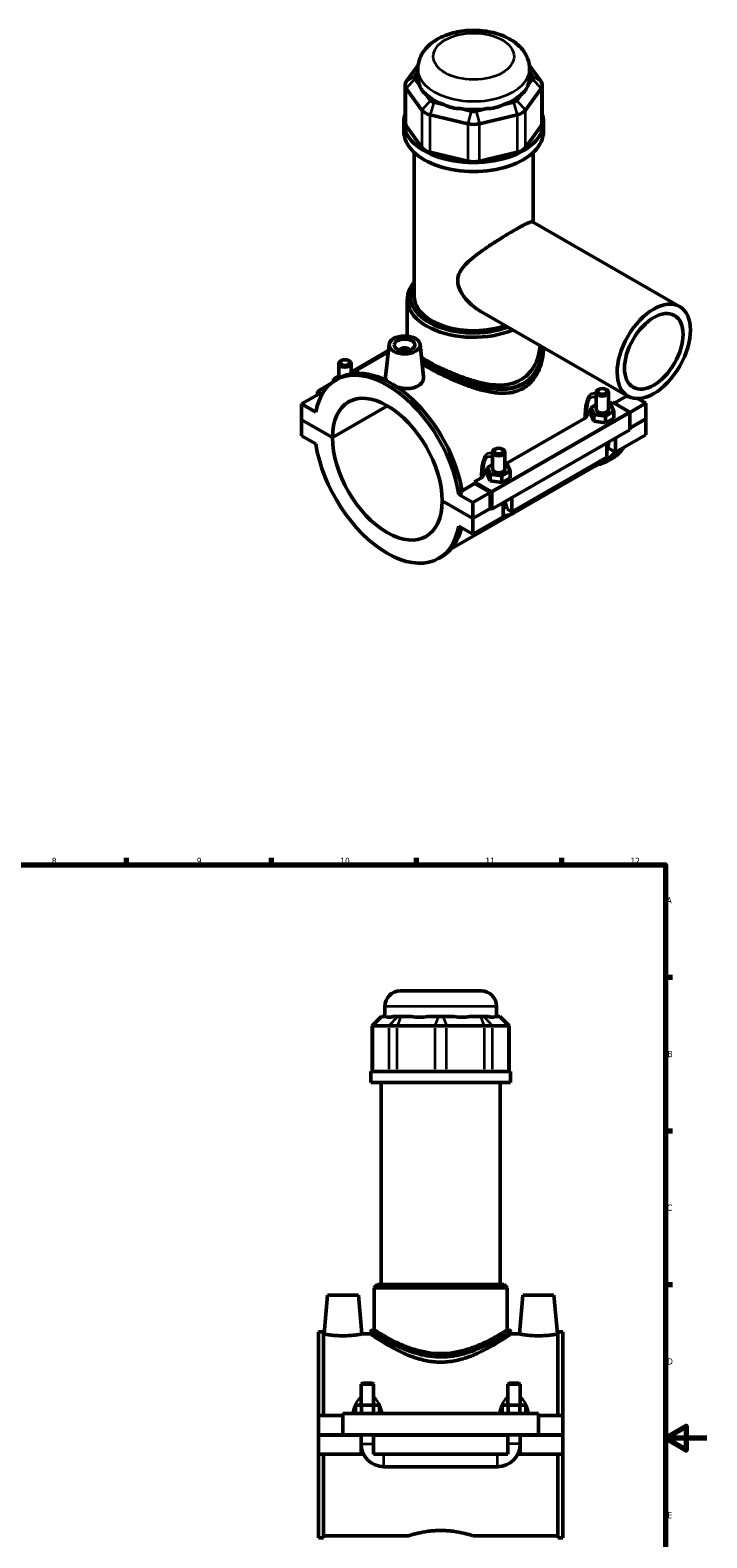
# Model space of a CAD drawing. Header units: millimetres. Extents: x 0 to 898, y -421 to 977.
# Tile 6 of 6: x 514 to 841, y 249 to 977. Entities that reach past the tile are written whole.
import ezdxf

# ---------------------------------------------------------------- set-up
doc = ezdxf.new("R2010")
doc.units = ezdxf.units.MM
for name, color, linetype, lineweight in [('Border (ANSI)', 7, 'Continuous', 70), ('Visible (ANSI)', 7, 'Continuous', 50), ('Visible Narrow (ANSI)', 7, 'Continuous', 35)]:
    doc.layers.add(name, color=color, linetype=linetype, lineweight=lineweight)
doc.styles.add('Note Text (ANSI)', font='tahoma.ttf')

# ---------------------------------------------------------------- blocks, each defined once
blk = doc.blocks.new('Borders Default Border')
at = {"layer": 'Border (ANSI)'}
for p, q in [((70.08, 574), (70.08, 577.45)), ((140.17, 574), (140.17, 577.45)), ((210.25, 574), (210.25, 577.45)), ((280.33, 574), (280.33, 577.45)), ((350.42, 574), (350.42, 577.45)), ((490.58, 574), (490.58, 577.45)), ((560.67, 574), (560.67, 577.45)), ((630.75, 574), (630.75, 577.45)), ((700.83, 574), (700.83, 577.45)), ((770.92, 574), (770.92, 577.45)), ((20, 519.75), (16.55, 519.75)), ((821, 519.75), (824.45, 519.75)), ((20, 445.5), (16.55, 445.5)), ((821, 445.5), (824.45, 445.5)), ((20, 371.25), (16.55, 371.25)), ((821, 371.25), (824.45, 371.25)), ((20, 222.75), (16.55, 222.75)), ((821, 222.75), (824.45, 222.75)), ((20, 148.5), (16.55, 148.5)), ((821, 148.5), (824.45, 148.5)), ((20, 74.25), (16.55, 74.25)), ((821, 74.25), (824.45, 74.25)), ((70.08, 20), (70.08, 16.55)), ((140.17, 20), (140.17, 16.55)), ((210.25, 20), (210.25, 16.55)), ((280.33, 20), (280.33, 16.55)), ((350.42, 20), (350.42, 16.55)), ((490.58, 20), (490.58, 16.55)), ((560.67, 20), (560.67, 16.55)), ((630.75, 20), (630.75, 16.55)), ((700.83, 20), (700.83, 16.55)), ((770.92, 20), (770.92, 16.55))]:
    blk.add_line(p, q, dxfattribs=at)
at = {"layer": 'Border (ANSI)', "flags": 128}
for points in [[(420.5, 594), (420.5, 574), (414.73, 584), (426.27, 584), (420.5, 574)], [(20, 20), (20, 574), (821, 574), (821, 20), (20, 20)], [(0, 297), (20, 297), (10, 302.77), (10, 291.23), (20, 297)], [(841, 297), (821, 297), (831, 302.77), (831, 291.23), (821, 297)], [(420.5, 0), (420.5, 20), (414.73, 10), (426.27, 10), (420.5, 20)]]:
    blk.add_lwpolyline(points, dxfattribs=at)
at = {"layer": 'Border (ANSI)', "color": 230, "true_color": 0xff0080, "attachment_point": 7, "style": 'Note Text (ANSI)'}
for s, insert, char_height in [('1', (34.35, 574.4), 3.05), ('2', (104.2, 574.4), 3.05), ('3', (174.26, 574.34), 3.05), ('4', (244.23, 574.4), 3.05), ('5', (314.48, 574.34), 3.05), ('6', (384.49, 574.34), 3.05), ('7', (454.6, 574.4), 3.05), ('8', (524.63, 574.33), 3.05), ('9', (594.7, 574.34), 3.05), ('10', (663.96, 574.34), 3.048), ('11', (734.04, 574.4), 3.048), ('12', (804.13, 574.4), 3.048), ('A', (16.78, 555.35), 3.05), ('A', (821.63, 555.35), 3.05), ('B', (17.15, 481.1), 3.05), ('B', (821.99, 481.1), 3.05), ('C', (16.95, 406.8), 3.05), ('C', (821.8, 406.8), 3.05), ('D', (16.96, 332.6), 3.05), ('D', (821.81, 332.6), 3.05), ('E', (17.21, 258.35), 3.05), ('E', (822.05, 258.35), 3.05), ('F', (17.29, 184.1), 3.05), ('F', (822.14, 184.1), 3.05), ('G', (16.81, 109.79), 3.05), ('G', (821.66, 109.79), 3.05), ('H', (16.97, 35.6), 3.05), ('H', (821.81, 35.6), 3.05), ('1', (34.35, 16.55), 3.05), ('2', (104.2, 16.55), 3.05), ('3', (174.26, 16.49), 3.05), ('4', (244.23, 16.55), 3.05), ('5', (314.48, 16.49), 3.05), ('6', (384.49, 16.49), 3.05), ('7', (454.6, 16.55), 3.05), ('8', (524.63, 16.48), 3.05), ('9', (594.7, 16.49), 3.05), ('10', (663.96, 16.49), 3.048), ('11', (734.04, 16.55), 3.048), ('12', (804.13, 16.55), 3.048)]:
    blk.add_mtext(s, dxfattribs=dict(at, insert=insert, char_height=char_height))

msp = doc.modelspace()

# ---------------------------------------------------------------- linework, layer by layer
at = {"layer": 'Visible (ANSI)'}
for p, q in [((701.525, 960.304), (695.836, 952.395)), ((699.994, 955.083), (701.397, 957.034)), ((701.397, 954.421), (701.397, 958.419)), ((760.958, 952.395), (755.27, 960.304)), ((755.397, 954.421), (755.397, 958.419)), ((755.397, 957.034), (756.801, 955.083)), ((695.265, 950.742), (695.265, 932.716)), ((695.836, 949.09), (703.344, 938.652)), ((702.163, 950.743), (699.994, 953.76)), ((753.451, 938.652), (760.958, 949.09)), ((756.801, 953.76), (754.631, 950.743)), ((761.529, 950.742), (761.529, 932.716)), ((707.501, 943.323), (705.331, 946.34)), ((714.363, 941.138), (709.125, 942.388)), ((747.67, 942.388), (742.431, 941.138)), ((751.463, 946.34), (749.293, 943.323)), ((694.647, 928.374), (694.647, 932.716)), ((707.402, 936.315), (725.527, 931.992)), ((727.249, 938.065), (722.01, 939.314)), ((734.784, 939.314), (729.545, 938.065)), ((731.267, 931.992), (749.392, 936.315)), ((762.147, 928.374), (762.147, 932.716)), ((703.344, 920.625), (695.836, 931.063)), ((760.958, 931.063), (753.451, 920.625)), ((699.71, 848.541), (699.71, 918.136)), ((725.527, 913.965), (707.402, 918.288)), ((749.392, 918.288), (731.267, 913.965)), ((757.085, 884.497), (757.085, 918.136)), ((756.868, 884.622), (827.847, 843.748)), ((696.335, 829.404), (696.335, 847.315)), ((731.916, 841.292), (802.896, 800.418)), ((687.536, 825.418), (685.856, 809.75)), ((702.508, 825.418), (704.178, 809.838)), ((663.243, 809.047), (663.243, 816.139)), ((664.539, 817.603), (664.113, 817.356)), ((667.946, 817.603), (668.372, 817.356)), ((687.135, 821.681), (668.928, 811.196)), ((687.213, 822.409), (669.243, 812.06)), ((669.243, 811.377), (669.243, 816.139)), ((693.022, 822.513), (693.022, 822.699)), ((697.022, 822.513), (697.022, 822.699)), ((660.666, 808.763), (663.243, 810.247)), ((661.116, 807.796), (660.666, 808.763)), ((660.666, 807.494), (660.666, 808.763)), ((661.864, 808.253), (663.532, 809.214)), ((653.656, 801.453), (645.312, 796.648)), ((658.968, 806.144), (652.949, 802.678)), ((652.949, 802.678), (655.191, 801.386)), ((652.949, 801.046), (652.949, 802.678)), ((654.849, 800.766), (653.656, 801.453)), ((787.552, 793.976), (787.552, 802.213)), ((788.848, 803.677), (788.422, 803.43)), ((792.255, 803.677), (792.681, 803.43)), ((793.552, 793.976), (793.552, 802.213)), ((652.148, 792.712), (645.312, 796.648)), ((645.312, 796.648), (645.312, 789.024)), ((660.161, 780.473), (686.745, 795.782)), ((686.816, 795.741), (660.161, 780.391)), ((787.552, 796.321), (784.975, 794.837)), ((784.975, 794.837), (786.469, 791.625)), ((784.975, 791.566), (784.975, 794.837)), ((794.634, 796.327), (793.552, 796.494)), ((793.685, 796.474), (795.454, 797.493)), ((796.129, 793.116), (794.634, 796.327)), ((795.454, 797.493), (803.492, 792.864)), ((796.311, 797), (802.276, 800.435)), ((802.978, 800.03), (802.276, 800.435)), ((803.285, 800.207), (802.978, 800.03)), ((811.482, 797.055), (803.743, 792.598)), ((807.669, 799.251), (811.482, 797.055)), ((811.482, 797.055), (811.482, 789.431)), ((645.312, 789.024), (660.161, 780.473)), ((645.312, 788.942), (645.383, 788.983)), ((645.312, 788.942), (645.312, 781.319)), ((660.161, 780.391), (645.312, 788.942)), ((743.622, 767.644), (781.925, 789.701)), ((784.975, 791.566), (786.469, 788.355)), ((786.469, 791.625), (792.046, 790.765)), ((786.469, 788.355), (786.469, 791.625)), ((786.469, 788.355), (792.046, 787.495)), ((792.046, 790.765), (796.129, 793.116)), ((792.046, 787.495), (792.046, 790.765)), ((792.046, 787.495), (796.129, 789.845)), ((796.129, 789.845), (796.129, 793.116)), ((803.846, 792.252), (803.846, 784.219)), ((803.846, 785.034), (811.482, 789.431)), ((811.482, 789.35), (803.846, 784.952)), ((811.411, 789.391), (811.482, 789.35)), ((811.482, 789.35), (811.482, 781.726)), ((645.312, 781.319), (652.148, 777.383)), ((803.846, 784.219), (737.095, 745.78)), ((811.482, 781.726), (796.916, 773.338)), ((796.916, 780.229), (796.916, 773.338)), ((737.489, 773.383), (737.489, 765.147)), ((738.785, 774.848), (738.359, 774.6)), ((742.192, 774.848), (742.618, 774.6)), ((743.489, 773.383), (743.489, 765.147)), ((792.673, 770.895), (792.673, 777.786)), ((796.916, 773.338), (793.13, 775.518)), ((737.489, 767.491), (734.912, 766.007)), ((734.912, 766.007), (736.406, 762.796)), ((734.912, 762.737), (734.912, 766.007)), ((744.571, 767.498), (743.489, 767.665)), ((746.066, 764.286), (744.571, 767.498)), ((792.673, 770.895), (746.853, 744.508)), ((747.643, 743.935), (786.392, 766.249)), ((792.776, 770.005), (787.422, 766.922)), ((793.262, 769.16), (794.931, 770.121)), ((722.76, 754.645), (728.85, 758.152)), ((728.704, 759.053), (731.862, 760.872)), ((736.741, 754.425), (728.704, 759.053)), ((736.388, 753.811), (728.85, 758.152)), ((734.912, 762.737), (736.406, 759.526)), ((736.406, 759.526), (736.406, 762.796)), ((736.406, 762.796), (741.983, 761.935)), ((736.406, 759.526), (741.983, 758.665)), ((741.983, 761.935), (746.066, 764.286)), ((741.983, 758.665), (741.983, 761.935)), ((741.983, 758.665), (746.066, 761.016)), ((746.066, 761.016), (746.066, 764.286)), ((722.877, 753.903), (721.208, 752.942)), ((728.044, 749.006), (721.208, 752.942)), ((736.388, 753.811), (728.044, 749.006)), ((736.388, 746.187), (736.388, 753.811)), ((737.095, 745.78), (737.095, 753.812)), ((746.853, 751.399), (746.853, 744.508)), ((713.194, 749.933), (728.044, 741.382)), ((713.194, 749.852), (713.265, 749.893)), ((728.044, 741.301), (713.194, 749.852)), ((746.593, 743.41), (717.583, 726.704)), ((728.044, 741.382), (728.044, 749.006)), ((728.044, 741.382), (736.388, 746.187)), ((736.459, 746.146), (728.044, 741.301)), ((736.388, 746.187), (737.095, 745.78)), ((742.61, 742.065), (742.61, 748.956)), ((746.853, 744.508), (744.627, 745.79)), ((721.208, 737.613), (728.044, 733.677)), ((742.61, 742.065), (728.044, 733.677)), ((728.044, 733.677), (728.044, 741.301)), ((711.492, 722.072), (713.161, 723.033)), ((692.964, 513.12), (731.964, 513.12)), ((685.464, 500.73), (685.464, 505.62)), ((739.464, 500.73), (739.464, 505.62)), ((683.832, 500.73), (679.332, 496.23)), ((679.903, 496.23), (679.332, 496.23)), ((679.332, 496.23), (679.332, 474.18)), ((679.903, 496.23), (687.41, 496.23)), ((683.832, 500.73), (684.06, 500.73)), ((686.23, 500.73), (684.06, 500.73)), ((691.469, 496.23), (687.41, 496.23)), ((691.568, 500.73), (689.398, 500.73)), ((691.469, 496.23), (709.594, 496.23)), ((691.568, 500.73), (693.191, 500.73)), ((698.43, 500.73), (693.191, 500.73)), ((711.316, 500.73), (706.077, 500.73)), ((715.334, 496.23), (709.594, 496.23)), ((711.316, 500.73), (713.612, 500.73)), ((718.851, 500.73), (713.612, 500.73)), ((715.334, 496.23), (733.458, 496.23)), ((731.736, 500.73), (726.498, 500.73)), ((731.736, 500.73), (733.36, 500.73)), ((735.53, 500.73), (733.36, 500.73)), ((737.517, 496.23), (733.458, 496.23)), ((737.517, 496.23), (745.025, 496.23)), ((740.867, 500.73), (738.697, 500.73)), ((740.867, 500.73), (741.096, 500.73)), ((741.096, 500.73), (745.596, 496.23)), ((745.596, 496.23), (745.025, 496.23)), ((745.596, 496.23), (745.596, 474.18)), ((746.214, 474.18), (678.714, 474.18)), ((678.714, 468.87), (678.714, 474.18)), ((746.214, 468.87), (746.214, 474.18)), ((746.214, 468.87), (678.714, 468.87)), ((683.776, 371.22), (683.776, 468.87)), ((741.151, 371.22), (741.151, 468.87)), ((657.764, 366.12), (656.123, 347.37)), ((657.764, 366.12), (672.764, 366.12)), ((672.764, 366.12), (674.404, 347.37)), ((681.901, 371.22), (680.401, 369.72)), ((744.526, 369.72), (680.401, 369.72)), ((680.401, 349.32), (680.401, 369.72)), ((681.901, 371.22), (743.026, 371.22)), ((743.026, 371.22), (744.526, 369.72)), ((744.526, 349.32), (744.526, 369.72)), ((752.164, 366.12), (750.523, 347.37)), ((767.164, 366.12), (752.164, 366.12)), ((767.164, 366.12), (768.804, 347.37)), ((653.464, 307.995), (653.464, 348.345)), ((655.824, 348.345), (653.464, 348.345)), ((655.824, 348.345), (655.824, 307.995)), ((655.824, 347.37), (656.123, 347.37)), ((674.404, 347.37), (678.714, 347.37)), ((678.714, 348.57), (678.714, 347.37)), ((680.401, 349.32), (679.464, 349.32)), ((745.464, 349.32), (744.526, 349.32)), ((746.214, 348.57), (746.214, 347.37)), ((746.214, 347.37), (750.523, 347.37)), ((768.804, 347.37), (769.104, 347.37)), ((769.104, 348.345), (769.104, 307.995)), ((771.464, 348.345), (769.104, 348.345)), ((771.464, 307.995), (771.464, 348.345)), ((674.664, 323.67), (674.064, 323.07)), ((674.064, 323.07), (680.064, 323.07)), ((674.064, 323.07), (674.064, 312.995)), ((679.464, 323.67), (674.664, 323.67)), ((679.464, 323.67), (680.064, 323.07)), ((680.064, 323.07), (680.064, 312.995)), ((745.464, 323.67), (744.864, 323.07)), ((744.864, 323.07), (750.864, 323.07)), ((744.864, 312.995), (744.864, 323.07)), ((750.264, 323.67), (745.464, 323.67)), ((750.264, 323.67), (750.864, 323.07)), ((750.864, 312.995), (750.864, 323.07)), ((653.464, 307.995), (665.264, 307.995)), ((653.464, 298.67), (653.464, 307.995)), ((665.264, 308.995), (665.264, 298.67)), ((665.264, 308.995), (759.664, 308.995)), ((674.177, 312.995), (671.29, 312.995)), ((671.29, 308.995), (671.29, 312.995)), ((679.95, 312.995), (674.177, 312.995)), ((674.177, 308.995), (674.177, 312.995)), ((682.837, 312.995), (679.95, 312.995)), ((679.95, 308.995), (679.95, 312.995)), ((682.837, 308.995), (682.837, 312.995)), ((742.09, 308.995), (742.09, 312.995)), ((744.977, 312.995), (742.09, 312.995)), ((750.75, 312.995), (744.977, 312.995)), ((744.977, 308.995), (744.977, 312.995)), ((753.637, 312.995), (750.75, 312.995)), ((750.75, 308.995), (750.75, 312.995)), ((753.637, 308.995), (753.637, 312.995)), ((759.664, 298.67), (759.664, 308.995)), ((759.664, 307.995), (771.464, 307.995)), ((771.464, 307.995), (771.464, 298.67)), ((653.464, 298.67), (665.264, 298.67)), ((665.264, 298.67), (759.664, 298.67)), ((674.064, 298.67), (674.064, 298.57)), ((680.064, 298.67), (680.064, 298.57)), ((744.864, 298.57), (744.864, 298.67)), ((750.864, 298.57), (750.864, 298.67)), ((759.664, 298.67), (771.464, 298.67)), ((653.464, 289.245), (653.464, 298.57)), ((674.064, 298.57), (653.464, 298.57)), ((674.064, 289.245), (674.064, 298.57)), ((680.064, 298.57), (680.064, 289.245)), ((744.864, 298.57), (680.064, 298.57)), ((744.864, 289.245), (744.864, 298.57)), ((750.864, 298.57), (750.864, 289.245)), ((771.464, 298.57), (750.864, 298.57)), ((771.464, 298.57), (771.464, 289.245)), ((653.464, 248.895), (653.464, 289.245)), ((653.464, 289.245), (674.064, 289.245)), ((655.824, 289.245), (655.824, 248.895)), ((675.266, 289.245), (674.064, 289.245)), ((680.064, 289.245), (744.864, 289.245)), ((750.864, 289.245), (749.662, 289.245)), ((750.864, 289.245), (771.464, 289.245)), ((769.104, 289.245), (769.104, 248.895)), ((771.464, 248.895), (771.464, 289.245)), ((685.064, 283.245), (739.864, 283.245)), ((655.824, 248.895), (653.464, 248.895)), ((655.824, 249.87), (696.784, 249.87)), ((728.144, 249.87), (769.104, 249.87)), ((771.464, 248.895), (769.104, 248.895))]:
    msp.add_line(p, q, dxfattribs=at)
for centre, radius, start, end in [((692.964, 505.62), 7.5, 90, 180), ((731.964, 505.62), 7.5, 0, 90), ((679.464, 348.57), 0.75, 90, 180), ((745.464, 348.57), 0.75, 0, 90), ((685.064, 294.245), 11, 180, 270), ((739.864, 294.245), 11, 270, 0)]:
    msp.add_arc(centre, radius, start, end, dxfattribs=at)
for centre, major_axis, ratio, start_param, end_param in [((702.765, 954.421), (-3, 0), 0.5758617, 5.8904862, 6.6758844), ((728.397, 954.421), (-27, 0), 0.5758617, 0, 0.2388121), ((728.397, 954.421), (27, 0), 0.5758617, 6.0443732, 6.2831853), ((754.029, 954.421), (3, 0), 0.5758617, 5.8904862, 6.6758844), ((702.765, 950.742), (-7.5, 0), 0.5758617, 5.8904862, 6.6758844), ((728.397, 976.234), (-23.404, -29.643), 0.4542019, 5.9999489, 6.3077228), ((728.397, 976.234), (-23.404, 29.643), 0.4542019, 3.1170551, 3.4248291), ((754.029, 950.742), (7.5, 0), 0.5758617, 5.8904862, 6.6758844), ((728.397, 954.421), (27, 0), 0.5758617, 3.6881787, 4.1658029), ((710.273, 943.984), (-3, 0), 0.5758617, 0.3926991, 1.1780972), ((728.397, 976.234), (-11.627, -36.076), 0.6754684, 6.1817885, 6.4895625), ((728.397, 976.234), (11.627, -36.076), 0.6754684, 6.0768082, 6.3845821), ((728.397, 954.421), (27, 0), 0.5758617, 5.258975, 5.7365993), ((746.522, 943.984), (3, 0), 0.5758617, 5.1050881, 5.8904862), ((728.397, 932.716), (-33.75, 0), 0.5758617, 6.0915318, 9.6164314), ((702.765, 932.716), (-7.5, 0), 0.5758617, 0, 0.3926991), ((710.273, 940.305), (7.5, 0), 0.5758617, 3.5342917, 4.3196899), ((728.397, 954.421), (27, 0), 0.5758617, 4.4735769, 4.9512011), ((728.397, 939.661), (-3, 0), 0.5758617, 1.1780972, 1.9634954), ((746.522, 940.305), (7.5, 0), 0.5758617, 5.1050881, 5.8904862), ((754.029, 932.716), (7.5, 0), 0.5758617, 5.8904862, 6.2831853), ((728.397, 928.374), (-33.75, 0), 0.5758617, 0, 3.1415927), ((728.397, 935.982), (7.5, 0), 0.5758617, 4.3196899, 5.1050881), ((710.273, 922.278), (-7.5, 0), 0.5758617, 0.3926991, 1.1780972), ((746.522, 922.278), (7.5, 0), 0.5758617, 5.1050881, 5.8904862), ((728.397, 917.955), (-7.5, 0), 0.5758617, 1.1780972, 1.9634954), ((728.397, 847.315), (-32.062, 0), 0.5758617, 5.8202306, 8.4857593), ((728.397, 848.541), (-30.563, 0), 0.5758617, 5.9310846, 8.4280125), ((728.397, 848.541), (-28.687, 0), 0.5758617, 0, 2.1307812), ((695.022, 822.699), (-2, 0), 0.5758617, 2.9729035, 6.4518745), ((666.243, 816.139), (3, 0), 0.5758617, 2.360047, 7.0647309), ((686.678, 765.162), (-24.814, 43.091), 0.5780931, 4.1185967, 6.880845), ((688.347, 766.123), (-24.814, 43.091), 0.5780931, 4.1185967, 6.2831853), ((686.678, 765.162), (-18.714, 32.497), 0.5780931, 3.9302579, 7.0691838), ((790.552, 802.213), (-3, 0), 0.5758617, 5.5016397, 10.2063236), ((790.552, 793.976), (-3, 0), 0.5758617, 0, 3.1415927), ((768.448, 812.251), (-24.328, 42.246), 0.5780931, 4.1224377, 4.1311505), ((768.448, 812.251), (24.814, -43.091), 0.5780931, 0.977004, 0.9855407), ((790.552, 790.706), (-7.5, 0), 0.5758617, 5.5507827, 6.1827698), ((803.492, 792.455), (-0.25, 0.433), 0.5780931, 3.9289245, 5.4997209), ((686.678, 765.162), (18.714, -32.497), 0.5780931, 3.9302579, 7.0691838), ((686.678, 765.162), (24.814, -43.091), 0.5780931, 4.1185967, 6.880845), ((740.489, 773.383), (-3, 0), 0.5758617, 5.5016397, 10.2063236), ((768.448, 812.251), (24.814, -43.091), 0.5780931, 6.0848308, 6.5528756), ((768.448, 812.251), (24.328, -42.246), 0.5780931, 0, 0.1868776), ((770.117, 813.212), (24.814, -43.091), 0.5780931, 0, 0.2696903), ((740.489, 761.877), (-7.5, 0), 0.5758617, 5.5507827, 6.1827698), ((740.489, 765.147), (-3, 0), 0.5758617, 0, 3.1415927), ((695.022, 769.967), (-24.328, 42.246), 0.5780931, 4.1224377, 4.1433852), ((736.741, 754.016), (0.25, -0.433), 0.5780931, 0.7873319, 2.3581282), ((688.347, 766.123), (24.814, -43.091), 0.5780931, 0, 0.549275), ((712.464, 527.411), (26.481, 26.481), 0.1989124, 3.1840552, 3.4918292), ((712.464, 527.411), (-22.45, -22.45), 0.6681786, 0.4351617, 0.7429356), ((712.464, 527.411), (22.45, -22.45), 0.6681786, 5.5402497, 5.8480237), ((712.464, 527.411), (26.481, -26.481), 0.1989124, 5.9329488, 6.2407227)]:
    msp.add_ellipse(centre, major_axis=major_axis, ratio=ratio, start_param=start_param, end_param=end_param, dxfattribs=at)
for centre, major_axis, ratio in [((815.371, 822.083), (-12.476, -21.665), 0.5780931), ((815.371, 822.083), (-9.981, -17.332), 0.5780931), ((695.022, 825.152), (-7.5, 0), 0.5758617), ((695.022, 825.152), (-5, 0), 0.5758617), ((666.243, 816.63), (-2.4, 0), 0.5758617), ((790.552, 802.703), (-2.4, 0), 0.5758617), ((740.489, 773.874), (-2.4, 0), 0.5758617)]:
    msp.add_ellipse(centre, major_axis=major_axis, ratio=ratio, dxfattribs=at)
for points, knots in [([(755.397, 958.419), (755.397, 960.202), (755.044, 961.977), (753.723, 965.372), (752.712, 966.96), (750.034, 970.054), (748.268, 971.458), (744.036, 974.001), (741.49, 975.04), (736.066, 976.534), (733.179, 976.974), (727.392, 977.236), (724.492, 977.066), (718.862, 976.119), (716.133, 975.341), (711.055, 973.122), (708.699, 971.678), (704.916, 968.149), (703.402, 966.133), (701.775, 962.098), (701.397, 960.263), (701.397, 958.419)], [0.7853982, 0.7853982, 0.7853982, 0.7853982, 1.0059194, 1.0059194, 1.2477877, 1.2477877, 1.5494875, 1.5494875, 1.9099348, 1.9099348, 2.2777253, 2.2777253, 2.6403565, 2.6403565, 3.0053171, 3.0053171, 3.3739107, 3.3739107, 3.6989363, 3.6989363, 3.9269908, 3.9269908, 3.9269908, 3.9269908]), ([(731.916, 841.292), (731.902, 841.301), (731.888, 841.309), (730.489, 842.118), (729.112, 843.083), (726.524, 845.275), (725.311, 846.501), (723.206, 849.117), (722.313, 850.506), (721.043, 853.352), (720.669, 854.807), (720.669, 857.71), (721.043, 859.04), (722.313, 861.533), (723.206, 862.701), (725.311, 864.964), (726.524, 866.058), (729.112, 868.189), (730.489, 869.227), (733.181, 871.162), (734.591, 872.131), (737.498, 874.067), (738.995, 875.032), (741.952, 876.897), (743.415, 877.797), (746.187, 879.47), (747.497, 880.243), (749.868, 881.608), (750.966, 882.222), (752.898, 883.259), (753.733, 883.681), (755.105, 884.309), (755.645, 884.516), (756.444, 884.717), (756.708, 884.714), (756.868, 884.622)], [6.1483341, 6.1483341, 6.1483341, 6.1483341, 6.1538558, 6.1538558, 6.6865261, 6.6865261, 7.2191964, 7.2191964, 7.7518667, 7.7518667, 8.284537, 8.284537, 8.8172073, 8.8172073, 9.3498776, 9.3498776, 9.882548, 9.882548, 10.4152183, 10.4152183, 10.9181151, 10.9181151, 11.4210119, 11.4210119, 11.9239087, 11.9239087, 12.4268055, 12.4268055, 12.9297023, 12.9297023, 13.4325991, 13.4325991, 13.935496, 13.935496, 14.4328711, 14.4328711, 14.4328711, 14.4328711]), ([(760.42, 824.878), (760.346, 823.603), (760.17, 822.303), (759.49, 819.255), (758.892, 817.518), (757.287, 814.284), (756.28, 812.784), (753.912, 810.188), (752.55, 809.093), (751.069, 808.24)], [17.6777346, 17.6777346, 17.6777346, 17.6777346, 18.1381632, 18.1381632, 18.7665242, 18.7665242, 19.3948852, 19.3948852, 20.0232462, 20.0232462, 20.0232462, 20.0232462]), ([(762.147, 823.884), (762.143, 822.033), (761.949, 820.103), (761.133, 816.262), (760.508, 814.354), (758.829, 810.796), (757.773, 809.146), (755.28, 806.303), (753.84, 805.113), (752.262, 804.204)], [18.6084961, 18.6084961, 18.6084961, 18.6084961, 19.2712444, 19.2712444, 19.9407358, 19.9407358, 20.6102271, 20.6102271, 21.2797185, 21.2797185, 21.2797185, 21.2797185]), ([(751.069, 808.24), (749.588, 807.387), (747.932, 806.744), (744.37, 805.925), (742.464, 805.748), (738.527, 805.791), (736.492, 806.011), (732.414, 806.729), (730.372, 807.227), (726.439, 808.364), (724.402, 809.044), (720.321, 810.562), (718.276, 811.4), (714.322, 813.142), (712.409, 814.048), (708.845, 815.845), (707.194, 816.735), (704.834, 818.095), (703.981, 818.608), (703.184, 819.113)], [0, 0, 0, 0, 0.628361, 0.628361, 1.256722, 1.256722, 1.885083, 1.885083, 2.513444, 2.513444, 3.1365359, 3.1365359, 3.7596278, 3.7596278, 4.3827197, 4.3827197, 5.0058116, 5.0058116, 5.3842615, 5.3842615, 5.3842615, 5.3842615]), ([(752.262, 804.204), (750.684, 803.295), (748.928, 802.645), (745.166, 801.886), (743.161, 801.774), (739.025, 801.983), (736.891, 802.302), (732.614, 803.227), (730.471, 803.832), (726.351, 805.169), (724.219, 805.95), (719.937, 807.666), (717.787, 808.599), (713.623, 810.519), (711.604, 811.508), (707.837, 813.45), (706.089, 814.403), (704.192, 815.495), (703.858, 815.69), (703.53, 815.885)], [0, 0, 0, 0, 0.6694914, 0.6694914, 1.3389827, 1.3389827, 2.0084741, 2.0084741, 2.6779655, 2.6779655, 3.3384565, 3.3384565, 3.9989475, 3.9989475, 4.6594386, 4.6594386, 5.3199296, 5.3199296, 5.4642056, 5.4642056, 5.4642056, 5.4642056]), ([(686.505, 807.781), (686.069, 808.342), (685.851, 808.927), (685.842, 809.566), (685.847, 809.657), (685.857, 809.75)], [4.52004697, 4.52004697, 4.52004697, 4.52004697, 4.85254484, 4.85254484, 4.90735464, 4.90735464, 4.90735464, 4.90735464]), ([(704.177, 809.838), (704.191, 809.71), (704.199, 809.583), (704.208, 808.705), (703.987, 807.9), (703.061, 806.457), (702.357, 805.822), (701.539, 805.351)], [7.56808004, 7.56808004, 7.56808004, 7.56808004, 7.62582558, 7.62582558, 7.9728339, 7.9728339, 8.31984223, 8.31984223, 8.31984223, 8.31984223]), ([(701.539, 805.351), (700.722, 804.88), (699.685, 804.513), (697.419, 804.117), (696.188, 804.087), (693.888, 804.276), (692.663, 804.507), (691.468, 804.867), (691.401, 804.887), (691.335, 804.908)], [2.7732807, 2.7732807, 2.7732807, 2.7732807, 3.1202891, 3.1202891, 3.4672974, 3.4672974, 3.8136092, 3.8136092, 3.834082, 3.834082, 3.834082, 3.834082]), ([(781.925, 789.701), (782.259, 789.894), (782.53, 790.12), (782.921, 790.611), (783.043, 790.872), (783.09, 791.139)], [-0.2816649, -0.2816649, -0.2816649, -0.2816649, -0.13959104, -0.13959104, 0, 0, 0, 0]), ([(792.673, 774.072), (792.88, 774.63), (793.054, 775.194), (793.394, 776.602), (793.518, 777.449), (793.546, 778.288)], [4.21285195, 4.21285195, 4.21285195, 4.21285195, 4.39822972, 4.39822972, 4.67314597, 4.67314597, 4.67314597, 4.67314597]), ([(786.392, 766.249), (787.221, 766.727), (787.995, 767.321), (789.14, 768.411), (789.548, 768.851), (789.933, 769.317)], [3.14159265, 3.14159265, 3.14159265, 3.14159265, 3.45575192, 3.45575192, 3.64408528, 3.64408528, 3.64408528, 3.64408528]), ([(731.862, 760.872), (732.196, 761.065), (732.466, 761.291), (732.858, 761.782), (732.98, 762.043), (733.027, 762.309)], [-0.2816649, -0.2816649, -0.2816649, -0.2816649, -0.13959104, -0.13959104, 0, 0, 0, 0]), ([(742.61, 742.85), (742.852, 742.811), (743.094, 742.786), (744.146, 742.738), (744.939, 742.858), (746.372, 743.287), (747.023, 743.578), (747.643, 743.935)], [2.57223819, 2.57223819, 2.57223819, 2.57223819, 2.64878305, 2.64878305, 2.90673289, 2.90673289, 3.14159265, 3.14159265, 3.14159265, 3.14159265]), ([(743.503, 749.47), (743.509, 749.407), (743.515, 749.348), (743.534, 749.217), (743.547, 749.149), (743.574, 749.028), (743.589, 748.975), (743.618, 748.883), (743.633, 748.844), (743.647, 748.813)], [1.66583455, 1.66583455, 1.66583455, 1.66583455, 1.72251668, 1.72251668, 1.79837686, 1.79837686, 1.87423703, 1.87423703, 1.95009721, 1.95009721, 1.95009721, 1.95009721]), ([(743.647, 748.813), (743.901, 748.221), (744.128, 747.632), (744.422, 746.7), (744.535, 746.278), (744.618, 745.842), (744.623, 745.816), (744.627, 745.79)], [0.23169079, 0.23169079, 0.23169079, 0.23169079, 0.41096217, 0.41096217, 0.53797345, 0.53797345, 0.54599916, 0.54599916, 0.54599916, 0.54599916]), ([(674.404, 347.37), (674.404, 347.37), (674.176, 347.325), (673.249, 347.161), (672.55, 347.045), (670.935, 346.824), (669.908, 346.706), (667.651, 346.538), (666.42, 346.491), (664.107, 346.491), (662.876, 346.538), (660.62, 346.706), (659.593, 346.824), (657.977, 347.045), (657.278, 347.161), (656.352, 347.325), (656.123, 347.37), (656.123, 347.37)], [1.3866404, 1.3866404, 1.3866404, 1.3866404, 1.7329522, 1.7329522, 2.0792641, 2.0792641, 2.4262724, 2.4262724, 2.7732807, 2.7732807, 3.1202891, 3.1202891, 3.4672974, 3.4672974, 3.8136092, 3.8136092, 4.1599211, 4.1599211, 4.1599211, 4.1599211]), ([(746.214, 347.37), (746.214, 347.37), (745.995, 347.217), (745.101, 346.605), (744.426, 346.145), (742.677, 344.987), (741.6, 344.287), (739.15, 342.764), (737.776, 341.941), (734.862, 340.306), (733.21, 339.429), (729.606, 337.72), (727.654, 336.889), (723.543, 335.451), (721.379, 334.845), (716.955, 334.017), (714.695, 333.798), (710.232, 333.798), (707.972, 334.017), (703.549, 334.845), (701.385, 335.451), (697.273, 336.889), (695.322, 337.72), (691.718, 339.429), (690.066, 340.306), (687.152, 341.941), (685.778, 342.764), (683.327, 344.287), (682.251, 344.987), (680.501, 346.145), (679.827, 346.605), (678.933, 347.217), (678.714, 347.37), (678.714, 347.37)], [5.3199296, 5.3199296, 5.3199296, 5.3199296, 5.9804207, 5.9804207, 6.6409117, 6.6409117, 7.3014027, 7.3014027, 7.9618938, 7.9618938, 8.6313852, 8.6313852, 9.3008765, 9.3008765, 9.9703679, 9.9703679, 10.6398593, 10.6398593, 11.3093506, 11.3093506, 11.978842, 11.978842, 12.6483334, 12.6483334, 13.3178247, 13.3178247, 13.9783158, 13.9783158, 14.6388068, 14.6388068, 15.2992978, 15.2992978, 15.9597889, 15.9597889, 15.9597889, 15.9597889]), ([(744.526, 349.32), (744.526, 349.32), (744.321, 349.189), (743.479, 348.663), (742.843, 348.268), (741.186, 347.272), (740.164, 346.671), (737.831, 345.365), (736.52, 344.661), (733.739, 343.27), (732.164, 342.53), (728.726, 341.099), (726.863, 340.409), (722.945, 339.226), (720.885, 338.734), (716.692, 338.067), (714.558, 337.894), (710.369, 337.894), (708.235, 338.067), (704.042, 338.734), (701.982, 339.226), (698.064, 340.409), (696.201, 341.099), (692.764, 342.53), (691.189, 343.27), (688.407, 344.661), (687.096, 345.365), (684.763, 346.671), (683.742, 347.272), (682.085, 348.268), (681.448, 348.663), (680.606, 349.189), (680.401, 349.32), (680.401, 349.32)], [5.0058116, 5.0058116, 5.0058116, 5.0058116, 5.6289034, 5.6289034, 6.2519953, 6.2519953, 6.8750872, 6.8750872, 7.4981791, 7.4981791, 8.1265401, 8.1265401, 8.7549011, 8.7549011, 9.3832621, 9.3832621, 10.0116231, 10.0116231, 10.6399841, 10.6399841, 11.2683451, 11.2683451, 11.8967061, 11.8967061, 12.5250671, 12.5250671, 13.148159, 13.148159, 13.7712509, 13.7712509, 14.3943428, 14.3943428, 15.0174347, 15.0174347, 15.0174347, 15.0174347]), ([(768.804, 347.37), (768.804, 347.37), (768.576, 347.325), (767.649, 347.161), (766.95, 347.045), (765.335, 346.824), (764.308, 346.706), (762.051, 346.538), (760.82, 346.491), (759.664, 346.491), (758.507, 346.491), (757.276, 346.538), (755.02, 346.706), (753.993, 346.824), (752.377, 347.045), (751.678, 347.161), (750.752, 347.325), (750.523, 347.37), (750.523, 347.37)], [4.1599211, 4.1599211, 4.1599211, 4.1599211, 4.506233, 4.506233, 4.8525448, 4.8525448, 5.1995532, 5.1995532, 5.5465615, 5.5465615, 5.5465615, 5.8935698, 5.8935698, 6.2405781, 6.2405781, 6.58689, 6.58689, 6.9332019, 6.9332019, 6.9332019, 6.9332019]), ([(696.784, 249.87), (696.784, 249.87), (696.879, 249.901), (697.28, 250.027), (697.584, 250.123), (698.387, 250.363), (698.885, 250.508), (700.034, 250.819), (700.684, 250.986), (702.761, 251.471), (704.514, 251.82), (707.408, 252.194), (708.416, 252.294), (710.448, 252.427), (711.471, 252.46), (713.456, 252.46), (714.48, 252.427), (716.511, 252.294), (717.519, 252.194), (720.413, 251.82), (722.167, 251.471), (724.243, 250.986), (724.894, 250.819), (726.043, 250.508), (726.541, 250.363), (727.343, 250.123), (727.648, 250.027), (728.048, 249.901), (728.144, 249.87), (728.144, 249.87)], [2.3809775, 2.3809775, 2.3809775, 2.3809775, 2.6785403, 2.6785403, 2.9761031, 2.9761031, 3.2736659, 3.2736659, 3.5712287, 3.5712287, 4.1665919, 4.1665919, 4.4642734, 4.4642734, 4.761955, 4.761955, 5.0596366, 5.0596366, 5.3573181, 5.3573181, 5.9526813, 5.9526813, 6.2502441, 6.2502441, 6.5478069, 6.5478069, 6.8453697, 6.8453697, 7.1429325, 7.1429325, 7.1429325, 7.1429325])]:
    msp.add_open_spline(points, degree=3, knots=knots, dxfattribs=at)
at = {"layer": 'Visible Narrow (ANSI)'}
for p, q in [((699.994, 955.083), (695.836, 952.395)), ((756.801, 955.083), (760.958, 952.395)), ((699.994, 953.76), (695.836, 949.09)), ((695.836, 931.063), (695.836, 949.09)), ((756.801, 953.76), (760.958, 949.09)), ((760.958, 949.09), (760.958, 931.063)), ((707.501, 943.323), (703.344, 938.652)), ((709.125, 942.388), (707.402, 936.315)), ((747.67, 942.388), (749.392, 936.315)), ((749.293, 943.323), (753.451, 938.652)), ((703.344, 938.652), (703.344, 920.625)), ((707.402, 918.288), (707.402, 936.315)), ((727.249, 938.065), (725.527, 931.992)), ((729.545, 938.065), (731.267, 931.992)), ((749.392, 936.315), (749.392, 918.288)), ((753.451, 920.625), (753.451, 938.652)), ((725.527, 931.992), (725.527, 913.965)), ((731.267, 913.965), (731.267, 931.992)), ((803.492, 792.864), (736.741, 754.425)), ((737.095, 753.812), (803.846, 792.252)), ((739.131, 505.62), (685.796, 505.62)), ((683.852, 500.505), (680.11, 496.455)), ((687.618, 496.455), (691.36, 500.505)), ((693.105, 500.505), (691.555, 496.455)), ((711.23, 500.505), (709.68, 496.455)), ((713.698, 500.505), (715.248, 496.455)), ((731.823, 500.505), (733.372, 496.455)), ((733.568, 500.505), (737.31, 496.455)), ((741.075, 500.505), (744.817, 496.455)), ((679.903, 475.282), (679.903, 495.127)), ((687.41, 495.127), (687.41, 475.282)), ((691.469, 475.282), (691.469, 495.127)), ((709.594, 495.127), (709.594, 475.282)), ((715.334, 475.282), (715.334, 495.127)), ((733.458, 495.127), (733.458, 475.282)), ((737.517, 475.282), (737.517, 495.127)), ((745.025, 495.127), (745.025, 475.282)), ((674.101, 294.245), (680.027, 294.245)), ((750.827, 294.245), (744.901, 294.245)), ((685.064, 283.282), (685.064, 289.208)), ((739.864, 283.282), (739.864, 289.208))]:
    msp.add_line(p, q, dxfattribs=at)
msp.add_ellipse((728.397, 964.551), major_axis=(-19.5, 0), ratio=0.5758617, dxfattribs=at)
for centre, major_axis, ratio, start_param, end_param in [((728.397, 958.419), (-27, 0), 0.5758617, 0, 3.1415927), ((751.736, 806.408), (-0.374, 0.65), 0.5781075, 3.9287341, 4.777832), ((790.552, 778.647), (3, 0), 0.5758617, 5.4977871, 6.0476086), ((784.895, 768.849), (1.497, -2.6), 0.5780931, 0, 0.7911844), ((740.489, 749.818), (3, 0), 0.5758617, 5.4977871, 6.0476086), ((746.146, 746.535), (1.497, -2.6), 0.5780931, 0, 0.7911844)]:
    msp.add_ellipse(centre, major_axis=major_axis, ratio=ratio, start_param=start_param, end_param=end_param, dxfattribs=at)
for points, knots in [([(761.614, 824.19), (761.451, 820.866), (760.657, 817.544), (758.086, 812.249), (756.554, 810.147), (753.853, 807.802), (752.997, 807.191), (752.087, 806.666)], [29.2957728, 29.2957728, 29.2957728, 29.2957728, 30.4751537, 30.4751537, 31.3945381, 31.3945381, 31.775871, 31.775871, 31.775871, 31.775871]), ([(752.267, 806.102), (753.198, 806.639), (754.074, 807.261), (756.842, 809.643), (758.418, 811.766), (761.093, 817.139), (761.93, 820.524), (762.11, 823.905)], [-31.775871, -31.775871, -31.775871, -31.775871, -31.3945381, -31.3945381, -30.4751537, -30.4751537, -29.2815083, -29.2815083, -29.2815083, -29.2815083]), ([(752.087, 806.666), (750.361, 805.672), (748.441, 804.996), (743.886, 804.168), (741.196, 804.171), (734.656, 804.934), (730.736, 805.96), (723.111, 808.535), (719.397, 810.058), (712.023, 813.43), (708.397, 815.292), (704.617, 817.453), (703.93, 817.858), (703.277, 818.255)], [10.591957, 10.591957, 10.591957, 10.591957, 11.3149171, 11.3149171, 12.2120553, 12.2120553, 13.4430917, 13.4430917, 14.6017916, 14.6017916, 15.8511611, 15.8511611, 16.1447441, 16.1447441, 16.1447441, 16.1447441]), ([(703.418, 816.933), (703.867, 816.666), (704.33, 816.395), (707.893, 814.36), (711.555, 812.5), (719.018, 809.157), (722.782, 807.657), (730.519, 805.145), (734.501, 804.159), (741.156, 803.47), (743.895, 803.499), (748.541, 804.385), (750.502, 805.085), (752.267, 806.102)], [-16.0446713, -16.0446713, -16.0446713, -16.0446713, -15.8511611, -15.8511611, -14.6017916, -14.6017916, -13.4430917, -13.4430917, -12.2120553, -12.2120553, -11.3149171, -11.3149171, -10.591957, -10.591957, -10.591957, -10.591957]), ([(787.552, 801.489), (787.329, 801.571), (787.102, 801.632), (786.489, 801.728), (786.098, 801.716), (785.482, 801.556), (785.25, 801.461), (785.028, 801.333), (784.806, 801.206), (784.594, 801.045), (784.08, 800.554), (783.801, 800.18), (783.25, 799.218), (783.004, 798.601), (782.588, 797.222), (782.431, 796.452), (782.159, 794.663), (782.071, 793.639), (781.969, 791.811), (781.945, 791.003), (781.929, 790.036), (781.927, 789.868), (781.925, 789.701)], [-1.9769874, -1.9769874, -1.9769874, -1.9769874, -1.8864318, -1.8864318, -1.7357146, -1.7357146, -1.6415164, -1.6415164, -1.6415164, -1.5473181, -1.5473181, -1.396601, -1.396601, -1.2006686, -1.2006686, -0.9778921, -0.9778921, -0.6891423, -0.6891423, -0.4572349, -0.4572349, -0.4084429, -0.4084429, -0.4084429, -0.4084429]), ([(783.09, 791.139), (783.105, 791.726), (783.127, 792.315), (783.206, 793.77), (783.275, 794.637), (783.474, 796.13), (783.588, 796.766), (783.879, 797.888), (784.049, 798.382), (784.425, 799.135), (784.614, 799.421), (784.959, 799.782), (785.101, 799.896), (785.249, 799.981), (785.397, 800.066), (785.551, 800.123), (785.959, 800.196), (786.217, 800.167), (786.795, 799.964), (787.112, 799.75), (787.456, 799.428), (787.504, 799.381), (787.552, 799.332)], [0.4932159, 0.4932159, 0.4932159, 0.4932159, 0.6891423, 0.6891423, 0.9778921, 0.9778921, 1.2006686, 1.2006686, 1.396601, 1.396601, 1.5473181, 1.5473181, 1.6415164, 1.6415164, 1.6415164, 1.7357146, 1.7357146, 1.8864318, 1.8864318, 2.0823641, 2.0823641, 2.1146264, 2.1146264, 2.1146264, 2.1146264]), ([(737.488, 772.659), (737.266, 772.741), (737.039, 772.803), (736.425, 772.898), (736.035, 772.887), (735.419, 772.727), (735.186, 772.632), (734.964, 772.504), (734.742, 772.376), (734.531, 772.215), (734.017, 771.724), (733.737, 771.351), (733.186, 770.389), (732.941, 769.772), (732.525, 768.393), (732.368, 767.622), (732.096, 765.834), (732.008, 764.81), (731.906, 762.982), (731.882, 762.173), (731.866, 761.207), (731.863, 761.039), (731.862, 760.872)], [-1.9767202, -1.9767202, -1.9767202, -1.9767202, -1.8861645, -1.8861645, -1.7354474, -1.7354474, -1.6412491, -1.6412491, -1.6412491, -1.5470509, -1.5470509, -1.3963337, -1.3963337, -1.2004014, -1.2004014, -0.9776284, -0.9776284, -0.6888779, -0.6888779, -0.4569712, -0.4569712, -0.4081758, -0.4081758, -0.4081758, -0.4081758]), ([(733.027, 762.309), (733.042, 762.896), (733.063, 763.485), (733.142, 764.941), (733.212, 765.808), (733.411, 767.3), (733.525, 767.937), (733.816, 769.059), (733.986, 769.553), (734.361, 770.306), (734.55, 770.592), (734.896, 770.953), (735.037, 771.066), (735.185, 771.151), (735.333, 771.237), (735.488, 771.293), (735.896, 771.367), (736.153, 771.338), (736.732, 771.135), (737.049, 770.92), (737.393, 770.599), (737.441, 770.552), (737.489, 770.503)], [0.4929488, 0.4929488, 0.4929488, 0.4929488, 0.6888779, 0.6888779, 0.9776284, 0.9776284, 1.2004014, 1.2004014, 1.3963337, 1.3963337, 1.5470509, 1.5470509, 1.6412491, 1.6412491, 1.6412491, 1.7354474, 1.7354474, 1.8861645, 1.8861645, 2.0820968, 2.0820968, 2.1143592, 2.1143592, 2.1143592, 2.1143592]), ([(679.157, 348.285), (679.179, 348.271), (679.201, 348.256), (679.926, 347.792), (681.342, 346.886), (685.301, 344.544), (687.849, 343.104), (692.973, 340.642), (695.349, 339.614), (701.217, 337.58), (704.855, 336.669), (710.357, 336.136), (712.095, 336.08), (716.231, 336.224), (718.616, 336.533), (724.767, 337.826), (728.339, 339.108), (734.622, 341.84), (737.36, 343.289), (741.854, 345.829), (743.619, 346.924), (745.187, 347.911), (745.527, 348.128), (745.769, 348.283)], [-25.9509446, -25.9509446, -25.9509446, -25.9509446, -25.9119129, -25.9119129, -24.7315354, -24.7315354, -23.5321182, -23.5321182, -22.6647606, -22.6647606, -21.5547051, -21.5547051, -21.0531966, -21.0531966, -20.3550757, -20.3550757, -19.173625, -19.173625, -18.0073889, -18.0073889, -16.855746, -16.855746, -16.4181807, -16.4181807, -16.4181807, -16.4181807]), ([(745.029, 349.029), (744.792, 348.871), (744.46, 348.652), (742.927, 347.649), (741.201, 346.538), (736.807, 343.96), (734.13, 342.489), (727.987, 339.716), (724.494, 338.414), (718.479, 337.103), (716.147, 336.788), (712.103, 336.643), (710.403, 336.699), (705.024, 337.241), (701.467, 338.165), (695.729, 340.229), (693.406, 341.273), (688.396, 343.772), (685.904, 345.233), (682.034, 347.611), (680.649, 348.531), (679.94, 349.002), (679.918, 349.016), (679.897, 349.03)], [16.4181807, 16.4181807, 16.4181807, 16.4181807, 16.855746, 16.855746, 18.0073889, 18.0073889, 19.173625, 19.173625, 20.3550757, 20.3550757, 21.0531966, 21.0531966, 21.5547051, 21.5547051, 22.6647606, 22.6647606, 23.5321182, 23.5321182, 24.7315354, 24.7315354, 25.9119129, 25.9119129, 25.9509446, 25.9509446, 25.9509446, 25.9509446]), ([(673.706, 316.776), (673.522, 316.62), (673.345, 316.455), (672.656, 315.747), (672.208, 315.139), (671.312, 313.653), (670.902, 312.748), (670.283, 311.056), (670.05, 310.282), (669.848, 309.483), (669.846, 309.471), (669.843, 309.46)], [-1.27283927, -1.27283927, -1.27283927, -1.27283927, -1.20066969, -1.20066969, -0.9778928, -0.9778928, -0.68914317, -0.68914317, -0.45723561, -0.45723561, -0.45393846, -0.45393846, -0.45393846, -0.45393846]), ([(673.477, 313.062), (673.507, 313.132), (673.536, 313.202), (673.709, 313.598), (673.863, 313.914), (674.03, 314.215)], [0.95206087, 0.95206087, 0.95206087, 0.95206087, 0.9778928, 0.9778928, 1.09984607, 1.09984607, 1.09984607, 1.09984607]), ([(680.098, 314.215), (680.265, 313.914), (680.419, 313.598), (680.591, 313.202), (680.621, 313.132), (680.65, 313.062)], [2.18318874, 2.18318874, 2.18318874, 2.18318874, 2.30514201, 2.30514201, 2.33097394, 2.33097394, 2.33097394, 2.33097394]), ([(684.285, 309.46), (684.282, 309.471), (684.279, 309.483), (684.077, 310.282), (683.845, 311.056), (683.226, 312.748), (682.816, 313.653), (681.92, 315.139), (681.472, 315.747), (680.782, 316.455), (680.606, 316.62), (680.421, 316.776)], [-2.82909635, -2.82909635, -2.82909635, -2.82909635, -2.8257992, -2.8257992, -2.59389165, -2.59389165, -2.30514201, -2.30514201, -2.08236512, -2.08236512, -2.01019554, -2.01019554, -2.01019554, -2.01019554]), ([(744.506, 316.776), (744.322, 316.62), (744.145, 316.455), (743.456, 315.747), (743.008, 315.139), (742.112, 313.653), (741.702, 312.748), (741.083, 311.056), (740.85, 310.282), (740.648, 309.483), (740.646, 309.471), (740.643, 309.46)], [-1.27283927, -1.27283927, -1.27283927, -1.27283927, -1.20066969, -1.20066969, -0.97789298, -0.97789298, -0.68914327, -0.68914327, -0.45723577, -0.45723577, -0.45393846, -0.45393846, -0.45393846, -0.45393846]), ([(744.277, 313.062), (744.307, 313.132), (744.336, 313.202), (744.509, 313.598), (744.663, 313.914), (744.83, 314.215)], [0.95206087, 0.95206087, 0.95206087, 0.95206087, 0.97789298, 0.97789298, 1.09984607, 1.09984607, 1.09984607, 1.09984607]), ([(750.898, 314.215), (751.065, 313.914), (751.219, 313.598), (751.391, 313.202), (751.421, 313.132), (751.45, 313.062)], [2.18318874, 2.18318874, 2.18318874, 2.18318874, 2.30514182, 2.30514182, 2.33097394, 2.33097394, 2.33097394, 2.33097394]), ([(755.085, 309.46), (755.082, 309.471), (755.079, 309.483), (754.877, 310.282), (754.645, 311.056), (754.026, 312.748), (753.616, 313.653), (752.72, 315.139), (752.272, 315.747), (751.582, 316.455), (751.406, 316.62), (751.221, 316.776)], [-2.82909635, -2.82909635, -2.82909635, -2.82909635, -2.82579903, -2.82579903, -2.59389154, -2.59389154, -2.30514182, -2.30514182, -2.08236512, -2.08236512, -2.01019554, -2.01019554, -2.01019554, -2.01019554])]:
    msp.add_open_spline(points, degree=3, knots=knots, dxfattribs=at)

# ---------------------------------------------------------------- block references
msp.add_blockref('Borders Default Border', (0, 0))

doc.saveas('drawing.dxf')
